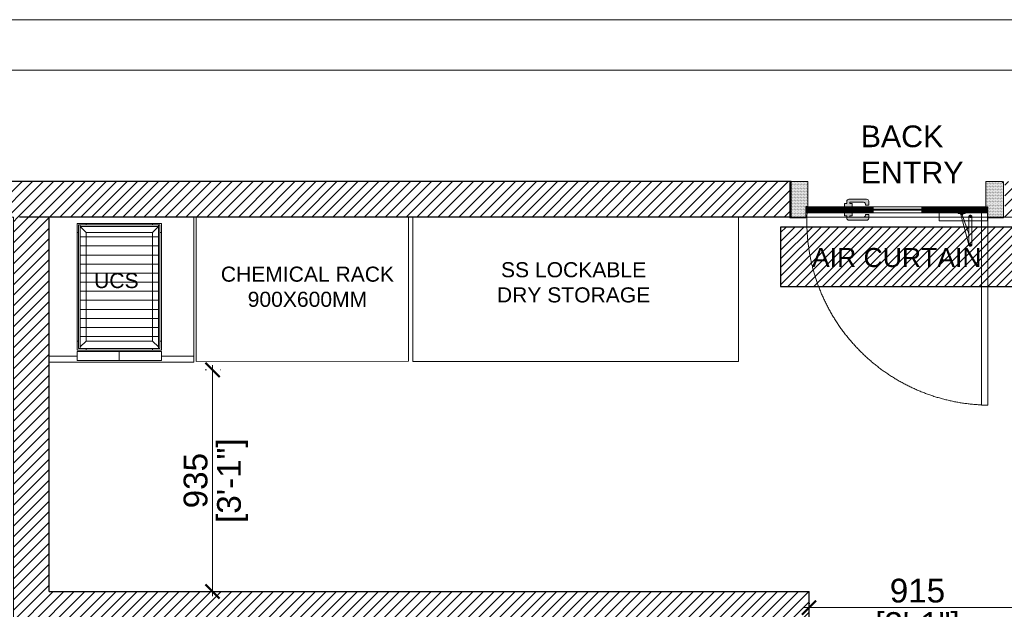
# Model space of a CAD drawing. Header units: millimetres. Extents: x -39166 to 36719, y -31650 to 11510.
# Tile 9 of 38: x -16894 to -12747, y -17633 to -15152. Entities that reach past the tile are written whole.
import ezdxf

# ---------------------------------------------------------------- set-up
doc = ezdxf.new("R2010")
doc.units = ezdxf.units.MM
doc.header["$LTSCALE"] = 500
doc.header["$MEASUREMENT"] = 0
doc.header["$PDMODE"] = 35
doc.header["$PDSIZE"] = -9
doc.linetypes.add('DASHED2', pattern=[0.375, 0.25, -0.125])
doc.linetypes.add('DOT2', pattern=[0.125, 0, -0.125])
for name, color, linetype, lineweight in [('01_DOOR', 32, 'Continuous', 5), ('A - TEXT', 7, 'Continuous', 13), ('DIM', 7, 'Continuous', 9), ('Equipment Name', 7, 'Continuous', 5), ('TEXT-1', 7, 'Continuous', 5)]:
    doc.layers.add(name, color=color, linetype=linetype, lineweight=lineweight)
doc.layers.add('Gypsum Partition', color=240, linetype='Continuous')
doc.styles.get("Standard").update_dxf_attribs({"font": 'arial.ttf', "height": 100})
doc.dimstyles.new('FT-Mts', dxfattribs={"dimscale": 10, "dimtxt": 20, "dimasz": 6, "dimexe": 5, "dimexo": 5, "dimgap": 2, "dimtad": 0, "dimtoh": 1, "dimdec": 0, "dimzin": 9, "dimdsep": 46, "dimtxsty": 'Standard', "dimblk": 'ARCHTICK', "dimcen": 5, "dimdle": 2, "dimclrd": 256, "dimclre": 253, "dimclrt": 6, "dimadec": 0, "dimazin": 2, "dimtfac": 1, "dimtdec": 0, "dimtofl": 0, "dimtmove": 0, "dimatfit": 3, "dimfxl": 0, "dimtolj": 1, "dimtzin": 0, "dimlwd": -1, "dimlwe": 0, "dimarcsym": 0})
pattern_1 = [(45, (-16865.5, -26510.11), (-22.09709, 22.09709), [])]

# ---------------------------------------------------------------- blocks, each defined once
blk = doc.blocks.new('door closer')
at = {"color": 14, "linetype": 'DASHED2', "lineweight": 9, "ltscale": 0.5}
for p, q in [((10736.43, -3996.01), (10716.43, -3996.01)), ((10716.43, -3996.01), (10716.43, -3999.19)), ((10727.44, -3996.77), (10724.13, -4009.27)), ((10726.86, -3996.83), (10724.13, -4004.67)), ((10725.64, -3996.14), (10725.64, -3996.01)), ((10728.52, -3996.26), (10725.76, -3996.26)), ((10728.64, -3996.14), (10728.64, -3996.01)), ((10736.43, -3999.19), (10736.43, -3996.01)), ((10716.55, -3999.31), (10736.31, -3999.31)), ((10722.88, -3999.31), (10722.88, -3997.66)), ((10722.88, -3999.31), (10722.88, -4009.19)), ((10724.13, -3999.31), (10724.13, -3997.66)), ((10724.13, -4009.19), (10724.13, -3999.31))]:
    blk.add_line(p, q, dxfattribs=at)
for centre, radius in [((10723.51, -3997.66), 0.338), ((10727.21, -3996.64), 0.123), ((10723.51, -4009.19), 0.214)]:
    blk.add_circle(centre, radius, dxfattribs=at)
for centre, radius, start, end in [((10723.51, -3997.66), 0.625, 360, 180), ((10725.76, -3996.14), 0.12, 180, 270), ((10717.05, -4005.46), 13.03, 41.9275, 44.9169), ((10727.11, -3996.33), 0.562, 229.3399, 295.6856), ((10727.25, -3996.61), 0.25, 295.6856, 334.162), ((10726.83, -3996.41), 0.711, 334.162, 5.5837), ((10728.32, -3996.27), 0.78, 179.2294, 185.0234), ((10728.52, -3996.14), 0.12, 270, 0), ((10716.55, -3999.19), 0.12, 180, 270), ((10736.31, -3999.19), 0.12, 270, 0), ((10723.51, -4009.19), 0.625, 180, 0)]:
    blk.add_arc(centre, radius, start, end, dxfattribs=at)
blk = doc.blocks.new('A$C68A023B9')
at = {"layer": '01_DOOR', "ltscale": 2}
h = blk.add_hatch(color=253, dxfattribs=at)
edge = h.paths.add_edge_path()
edge.add_arc((4.75, 1.25), 0.5, 270, 381.737)
edge.add_line((5.22, 1.44), (6, 1.44))
edge.add_line((6, 1.44), (6, 0.75))
edge.add_line((6, 0.75), (6, 0.5))
edge.add_arc((5.5, 0.5), 0.5, -90, 0, ccw=False)
edge.add_line((5.5, 0), (1.09, 0))
edge.add_arc((1.09, 0.5), 0.5, 180, 270, ccw=False)
edge.add_line((0.59, 0.5), (0.59, 0.75))
edge.add_line((0.59, 0.75), (0.59, 1.1))
edge.add_line((0.59, 1.1), (0, 1.1))
edge.add_line((0, 1.1), (0, 1.85))
edge.add_line((0, 1.85), (1.94, 1.85))
edge.add_line((1.94, 1.85), (1.94, 1.1))
edge.add_line((1.94, 1.1), (1.34, 1.1))
edge.add_line((1.34, 1.1), (1.34, 0.75))
edge.add_line((1.34, 0.75), (4.75, 0.75))
blk.add_lwpolyline([(4.75, 0.75, 0.530238), (5.22, 1.44), (6, 1.44), (6, 0.75), (6, 0.5, -0.414214), (5.5, 0), (1.09, 0, -0.414214), (0.59, 0.5), (0.59, 0.75), (0.59, 1.1), (0, 1.1), (0, 1.85), (1.94, 1.85), (1.94, 1.1), (1.34, 1.1), (1.34, 0.75)], format="xyb", close=True, dxfattribs=at)
blk = doc.blocks.new('A$C33EA3543')
at = {"ltscale": 100}
h = blk.add_hatch(dxfattribs=at)
h.set_pattern_fill('DOTS', color=256, scale=2.354974, style=0)
h.set_pattern_definition([(180, (26.7649, 52.08881), (-0.07359293, 0.14718587), [0, -0.14718587])])
h.paths.add_polyline_path([(3.46, 35.65), (3.07, 35.65), (3.07, 33.52), (0, 33.52), (0, 40.34), (0.2, 40.34), (0.2, 40.54), (3.46, 40.54)])
h = blk.add_hatch(dxfattribs=at)
h.set_pattern_fill('DOTS', color=256, scale=2.354974, style=0)
h.set_pattern_definition([(180, (34.46093, 47.15224), (-0.073593, 0.1471859), [0, -0.1471859])])
h.paths.add_polyline_path([(38.11, 35.7), (38.5, 35.7), (38.5, 33.52), (41.57, 33.52), (41.57, 40.34), (41.38, 40.34), (41.38, 40.54), (38.11, 40.54)])
at = {"lineweight": 9, "ltscale": 100}
h = blk.add_hatch(dxfattribs=at)
h.set_pattern_fill('DOLMIT', color=251, scale=0.784991, style=0)
h.set_pattern_definition([(0, (19.33007, 50.13007), (0, 0.1962478), []), (45, (19.33007, 50.13007), (-0.392496, 0.392496), [0.277536, -0.555073])])
h.paths.add_polyline_path([(25.37, 35.66), (25.37, 35.17), (25.57, 35.17), (25.57, 34.49), (38.34, 34.49), (38.34, 35.66)])
h.paths.add_polyline_path([(15.95, 35.66), (15.95, 35.17), (15.76, 35.17), (15.76, 34.49), (3.1, 34.48), (3.1, 35.66)])
for p, q in [((0, 40.34), (0, 40.54)), ((15.95, 34.49), (15.76, 34.98)), ((15.76, 34.49), (15.95, 34.98)), ((25.37, 34.49), (25.57, 34.98)), ((25.57, 34.49), (25.37, 34.98))]:
    blk.add_line(p, q)
at = {"color": 251, "lineweight": 15, "ltscale": 100}
for p, q in [((15.95, 35.66), (25.37, 35.66)), ((15.95, 34.49), (25.37, 34.49))]:
    blk.add_line(p, q, dxfattribs=at)
at = {"ltscale": 100}
for points in [[(3.46, 35.65), (3.07, 35.65), (3.07, 33.52), (0, 33.52), (0, 40.34), (0.2, 40.34), (0.2, 40.54), (3.46, 40.54)], [(38.11, 35.7), (38.5, 35.7), (38.5, 33.52), (41.57, 33.52), (41.57, 40.34), (41.38, 40.34), (41.38, 40.54), (38.11, 40.54)]]:
    blk.add_lwpolyline(points, close=True, dxfattribs=at)
blk.add_lwpolyline([(0.2, 40.54), (0.39, 40.54)])
for points in [[(15.95, 35.66), (15.95, 35.17), (15.76, 35.17), (15.76, 34.49), (3.1, 34.48), (3.1, 35.66), (15.95, 35.66)], [(25.37, 35.66), (25.37, 35.17), (25.57, 35.17), (25.57, 34.49), (38.34, 34.49), (38.34, 35.66), (25.37, 35.66)]]:
    blk.add_lwpolyline(points, dxfattribs=at)
at = {"color": 251, "linetype": 'DASHED2'}
blk.add_lwpolyline([(3.11, 34.48), (3.11, -2.92), (4.29, -2.92), (4.29, 34.48)], close=True, dxfattribs=at)
at = {"lineweight": 18, "ltscale": 2}
blk.add_lwpolyline([(15.76, 35.17), (25.57, 35.17), (25.57, 34.98), (15.76, 34.98)], close=True, dxfattribs=at)
for points in [[(15.95, 34.98), (15.76, 34.98), (15.76, 34.49), (15.95, 34.49)], [(25.37, 34.98), (25.57, 34.98), (25.57, 34.49), (25.37, 34.49)]]:
    blk.add_lwpolyline(points, close=True)
at = {"color": 251, "linetype": 'DASHED2'}
blk.add_arc((2.67, 32.71), 35.62, 272.5966, 2.8622, dxfattribs=at)
at = {"ltscale": 50, "xscale": 0.7849912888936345, "yscale": 0.7849912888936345, "zscale": 0.7849912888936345, "rotation": 180}
blk.add_blockref('A$C68A023B9', (30.97, 37.12), dxfattribs=at)
at = {"xscale": 0.4709947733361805, "yscale": 0.4709947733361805, "zscale": 0.4709947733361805}
blk.add_blockref('door closer', (-5044.24, 1916.58), dxfattribs=at)
at = {"ltscale": 50, "xscale": -0.7849912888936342, "yscale": 0.7849912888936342, "zscale": 0.7849912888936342}
blk.add_blockref('A$C68A023B9', (30.97, 33.03), dxfattribs=at)
blk = doc.blocks.new('UPS BTRY')
for p, q in [((-5.38, 22.99), (-19.38, 22.99)), ((-19.38, 22.99), (-19.38, 1.99)), ((-19.38, 22.99), (-19.38, 3.49)), ((-19.38, 22.99), (-6.88, 22.99)), ((-17.88, 22.99), (-19.38, 22.99)), ((-19.38, 22.99), (-19.38, 21.49)), ((-17.88, 22.72), (-17.88, 22.99)), ((-6.88, 22.72), (-6.88, 22.99)), ((-6.88, 22.99), (-5.38, 22.99)), ((-5.38, 1.99), (-5.38, 22.99)), ((-5.38, 22.99), (-5.38, 21.49)), ((-19.38, 21.49), (-19.11, 21.49)), ((-19.11, 2.26), (-19.11, 22.72)), ((-19.11, 22.72), (-18.86, 22.72)), ((-19.11, 22.72), (-5.89, 22.72)), ((-19.11, 22.72), (-19.11, 21.49)), ((-19.11, 22.72), (-17.88, 22.72)), ((-18.86, 22.72), (-18.86, 2.26)), ((-18.86, 22.47), (-18.86, 22.72)), ((-5.89, 22.47), (-18.86, 22.47)), ((-17.88, 21.49), (-18.86, 22.47)), ((-17.88, 3.49), (-17.88, 21.49)), ((-17.88, 21.49), (-6.88, 21.49)), ((-5.64, 22.72), (-6.88, 22.72)), ((-6.88, 21.49), (-5.89, 22.47)), ((-6.88, 3.49), (-6.88, 21.49)), ((-5.64, 22.72), (-5.89, 22.72)), ((-5.89, 22.72), (-5.89, 2.26)), ((-5.89, 22.72), (-5.89, 22.47)), ((-5.64, 2.26), (-5.64, 22.72)), ((-5.64, 22.72), (-5.64, 21.49)), ((-5.38, 21.49), (-5.64, 21.49)), ((-5.38, 21.49), (-5.38, 3.49)), ((-18.86, 19.24), (-18.86, 20.74)), ((-18.86, 20.74), (-5.89, 20.74)), ((-5.89, 20.74), (-5.89, 19.24)), ((-5.89, 19.24), (-18.86, 19.24)), ((-18.86, 17.74), (-18.86, 19.24)), ((-18.86, 19.24), (-5.89, 19.24)), ((-5.89, 19.24), (-5.89, 17.74)), ((-18.86, 16.24), (-18.86, 17.74)), ((-18.86, 17.74), (-5.89, 17.74)), ((-5.89, 17.74), (-18.86, 17.74)), ((-5.89, 17.74), (-5.89, 16.24)), ((-5.89, 16.24), (-18.86, 16.24)), ((-18.86, 14.74), (-18.86, 16.24)), ((-18.86, 16.24), (-5.89, 16.24)), ((-5.89, 14.74), (-18.86, 14.74)), ((-18.86, 13.24), (-18.86, 14.74)), ((-18.86, 14.74), (-5.89, 14.74)), ((-5.89, 16.24), (-5.89, 14.74)), ((-5.89, 14.74), (-5.89, 13.24)), ((-5.89, 13.24), (-18.86, 13.24)), ((-18.86, 11.74), (-18.86, 13.24)), ((-18.86, 13.24), (-5.89, 13.24)), ((-5.89, 13.24), (-5.89, 11.74)), ((-18.86, 10.24), (-18.86, 11.74)), ((-18.86, 11.74), (-5.89, 11.74)), ((-5.89, 11.74), (-18.86, 11.74)), ((-5.89, 11.74), (-5.89, 10.24)), ((-5.89, 10.24), (-18.86, 10.24)), ((-18.86, 8.74), (-18.86, 10.24)), ((-18.86, 10.24), (-5.89, 10.24)), ((-5.89, 10.24), (-5.89, 8.74)), ((-5.89, 8.74), (-18.86, 8.74)), ((-18.86, 8.74), (-5.89, 8.74)), ((-5.89, 8.74), (-5.89, 7.24)), ((-5.89, 7.24), (-18.86, 7.24)), ((-18.86, 5.74), (-18.86, 7.24)), ((-18.86, 7.24), (-5.89, 7.24)), ((-5.89, 7.24), (-5.89, 5.74)), ((-5.89, 5.74), (-18.86, 5.74)), ((-18.86, 4.24), (-18.86, 5.74)), ((-18.86, 5.74), (-5.89, 5.74)), ((-5.89, 5.74), (-5.89, 4.24)), ((-19.38, 1.99), (-19.38, 3.49)), ((-19.38, 3.49), (-19.11, 3.49)), ((-19.11, 2.26), (-19.11, 3.49)), ((-5.89, 4.24), (-18.86, 4.24)), ((-17.88, 3.49), (-18.86, 2.51)), ((-17.88, 3.49), (-6.88, 3.49)), ((-5.89, 2.51), (-6.88, 3.49)), ((-5.38, 3.49), (-5.64, 3.49)), ((-5.64, 2.26), (-5.64, 3.49)), ((-5.38, 1.99), (-5.38, 3.49)), ((-19.38, 1.99), (-5.38, 1.99)), ((-17.88, 1.99), (-19.38, 1.99)), ((-19.38, 0.24), (-19.38, 1.74)), ((-19.38, 1.74), (-12.38, 1.74)), ((-18.86, 2.26), (-19.11, 2.26)), ((-19.11, 2.26), (-17.88, 2.26)), ((-6.88, 2.26), (-17.88, 2.26)), ((-17.88, 2.26), (-17.88, 1.99)), ((-17.88, 1.99), (-6.88, 1.99)), ((-12.38, 0.24), (-12.38, 1.74)), ((-12.38, 1.74), (-5.38, 1.74)), ((-12.38, 1.74), (-12.38, 0.24)), ((-6.88, 2.26), (-6.88, 1.99)), ((-5.64, 2.26), (-6.88, 2.26)), ((-6.88, 1.99), (-5.38, 1.99)), ((-5.89, 2.26), (-5.64, 2.26)), ((-5.38, 1.74), (-5.38, 0.24)), ((-23.93, 0.96), (-19.38, 0.96)), ((-12.38, 0.24), (-19.38, 0.24)), ((-5.38, 0.24), (-12.38, 0.24)), ((-5.38, 0.97), (0, 0.97))]:
    blk.add_line(p, q)
blk.add_lwpolyline([(-24, 24), (0, 24), (0, 0), (-24, 0)], close=True)
blk = doc.blocks.new('_ArchTick')
at = {"color": 0, "linetype": 'ByBlock', "const_width": 0.15}
blk.add_lwpolyline([(-0.5, -0.5), (0.5, 0.5)], dxfattribs=at)
blk = doc.blocks.new('*D132')
at = {"layer": 'DEFPOINTS', "color": 0}
for p in [(-16160, -16625.4), (-16160, -17558.1), (-16081.5, -17558.1)]:
    blk.add_point(p, dxfattribs=at)
at = {"layer": 'DIM', "color": 253, "linetype": 'DOT2', "lineweight": 0}
for p, q in [((-16110, -16625.4), (-16031.5, -16625.4)), ((-16110, -17558.1), (-16031.5, -17558.1))]:
    blk.add_line(p, q, dxfattribs=at)
at = {"layer": 'DIM'}
blk.add_line((-16081.5, -16605.4), (-16081.5, -17578.1), dxfattribs=at)
at = {"layer": 'DIM', "xscale": 60, "yscale": 60, "zscale": 60}
for p, rotation in [((-16081.5, -16625.4), 90), ((-16081.5, -17558.1), 270)]:
    blk.add_blockref('_ArchTick', p, dxfattribs=dict(at, rotation=rotation))
at = {"layer": 'DIM', "color": 0, "char_height": 100, "attachment_point": 5, "rotation": 90}
for s, insert in [('\\A1;[3\'-1"]', (-15997.4, -17091.7)), ('\\A1;935', (-16152.6, -17091.7))]:
    blk.add_mtext(s, dxfattribs=dict(at, insert=insert))
blk = doc.blocks.new('*D134')
at = {"layer": 'DEFPOINTS', "color": 0}
for p in [(-13569.6, -17558.1), (-12656.5, -17557.9), (-12656.5, -17626.1)]:
    blk.add_point(p, dxfattribs=at)
at = {"layer": 'DIM', "color": 253, "linetype": 'DOT2', "lineweight": 0}
for p, q in [((-13569.6, -17608.1), (-13569.6, -17676.1)), ((-12656.5, -17607.9), (-12656.5, -17676.1))]:
    blk.add_line(p, q, dxfattribs=at)
at = {"layer": 'DIM'}
blk.add_line((-13589.6, -17626.1), (-12636.5, -17626.1), dxfattribs=at)
at = {"layer": 'DIM', "xscale": 60, "yscale": 60, "zscale": 60, "rotation": 180}
blk.add_blockref('_ArchTick', (-13569.6, -17626.1), dxfattribs=at)
at = {"layer": 'DIM', "xscale": 60, "yscale": 60, "zscale": 60}
blk.add_blockref('_ArchTick', (-12656.5, -17626.1), dxfattribs=at)
at = {"layer": 'DIM', "color": 0, "char_height": 100, "attachment_point": 5}
for s, insert in [('\\A1;915', (-13113, -17555.1)), ('\\A1;[3\'-1"]', (-13113, -17710.2))]:
    blk.add_mtext(s, dxfattribs=dict(at, insert=insert))

msp = doc.modelspace()

# ---------------------------------------------------------------- hatches: boundary and pattern name
at = {"layer": 'Gypsum Partition', "ltscale": 10}
h = msp.add_hatch(dxfattribs=at)
h.set_pattern_fill('ANSI31', color=1, scale=207.205346)
h.set_pattern_definition([(45, (-10122265.234, -1019001.81), (-18.31453812, 18.31453812), [])])
h.paths.add_polyline_path([(-13689.25, -16274.11), (-12688.94, -16274.11), (-12688.94, -16024.11), (-13689.25, -16024.11)])
at = {"layer": 'TEXT-1', "ltscale": 0.05}
h = msp.add_hatch(dxfattribs=at)
h.set_pattern_fill('ANSI31', color=251, scale=250)
h.set_pattern_definition(pattern_1)
h.paths.add_polyline_path([(-13644.58, -15833.1), (-18994.58, -15833.1), (-18994.58, -21170.6), (-17632.08, -21170.6), (-17632.08, -28183.1), (-9082.08, -28183.1), (-9082.08, -24808.1), (-10919.58, -24808.1), (-10919.58, -20858.1), (-11694.58, -20858.1), (-11694.58, -15833.1), (-12744.58, -15833.1), (-12744.58, -15983.1), (-11844.58, -15983.1), (-11844.58, -21008.1), (-11069.58, -21008.1), (-11069.58, -22283.1), (-11069.58, -22433.1), (-11069.58, -24958.1), (-9232.08, -24958.1), (-9232.08, -27133.1), (-9232.08, -27283.1), (-9232.08, -28033.1), (-12282.08, -28033.1), (-12282.08, -28183.1), (-16432.08, -28183.1), (-16432.08, -28033.1), (-16507.08, -28033.1), (-17482.08, -28033.1), (-17482.08, -25620.6), (-15572.59, -25620.6), (-15572.57, -25470.6), (-17482.08, -25470.6), (-17482.08, -22345.6), (-13032.08, -22345.6), (-13032.08, -22195.6), (-17482.08, -22195.6), (-17482.08, -21020.6), (-18844.58, -21020.6), (-18844.58, -19283.1), (-18844.58, -19133.1), (-18844.58, -15983.1), (-17044.58, -15983.1), (-16894.58, -15983.1), (-13644.58, -15983.1)])
h = msp.add_hatch(dxfattribs=at)
h.set_pattern_fill('ANSI31', color=251, scale=250)
h.set_pattern_definition(pattern_1)
h.paths.add_polyline_path([(-16769.58, -17708.1), (-13569.58, -17708.1), (-13569.58, -17558.1), (-16769.58, -17558.1), (-16769.58, -15983.1), (-16894.58, -15983.1), (-16919.58, -15983.1), (-16919.58, -19133.1), (-17748.56, -19133.1), (-17748.56, -19283.1), (-16769.58, -19283.1)])

# ---------------------------------------------------------------- linework, layer by layer
for p, q in [((-13644.58, -15833.1), (-18994.58, -15833.1)), ((-13644.58, -15983.1), (-13644.58, -15833.1)), ((-13644.58, -15983.1), (-16894.58, -15983.1)), ((-16769.58, -17558.1), (-16769.58, -15983.1)), ((-16769.58, -17558.1), (-13569.58, -17558.1)), ((-13569.58, -17708.1), (-13569.58, -17558.1))]:
    msp.add_line(p, q)
at = {"layer": 'A - TEXT', "ltscale": 0.05}
for points in [[(-19759.2, -15151.6), (-8340.68, -15151.6), (-8340.68, -28951.08), (-19759.2, -28951.08)], [(-19547.06, -15363.74), (-8552.82, -15363.74), (-8552.82, -28738.95), (-19547.06, -28738.95)]]:
    msp.add_lwpolyline(points, close=True, dxfattribs=at)
at = {"layer": 'A - TEXT'}
for points in [[(-16149.98, -15983.14), (-16150.02, -16589.57), (-15257.03, -16589.42), (-15256.99, -15982.99)], [(-15238.53, -16589.5), (-15238.5, -15983.1), (-13865.99, -15983.2), (-13866.01, -16589.6)]]:
    msp.add_lwpolyline(points, close=True, dxfattribs=at)
at = {"layer": 'Gypsum Partition', "color": 1, "ltscale": 10}
msp.add_lwpolyline([(-13689.25, -16274.11), (-12688.94, -16274.11), (-12688.94, -16024.11), (-13689.25, -16024.11)], close=True, dxfattribs=at)
at = {"layer": 'TEXT-1', "ltscale": 0.05}
msp.add_lwpolyline([(-11844.58, -21007.1), (-11844.28, -15983.11), (-11844.5, -15983.11), (-16769.58, -15983.11), (-16769.58, -17558.1), (-13569.58, -17558.1), (-13569.58, -17708.1), (-16769.58, -17708.1), (-16769.58, -19133.1), (-13569.58, -19133.1), (-13569.58, -18433.1), (-13494.58, -18433.1), (-13494.58, -19133.1), (-13194.58, -19133.1), (-13194.58, -19283.1), (-17748.56, -19283.1), (-17748.56, -19133.1), (-16919.58, -19133.1), (-16919.58, -15983.1), (-18844.58, -15983.1), (-18844.58, -21020.6)], dxfattribs=at)

# ---------------------------------------------------------------- block references
at = {"layer": '01_DOOR', "linetype": 'ByBlock', "xscale": -21.64783117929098, "yscale": 21.64783117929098, "zscale": 21.64783117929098}
msp.add_blockref('A$C33EA3543', (-12749.99, -16710.69), dxfattribs=at)
at = {"layer": 'A - TEXT', "extrusion": (5.14093e-07, 0.007663, 0.999971), "xscale": 25.40000000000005, "yscale": 25.40000000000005, "zscale": 25.40000000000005, "rotation": 359.9961559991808}
msp.add_blockref('UPS BTRY', (-16160.02, -16592.27, -122.49), dxfattribs=at)

# ---------------------------------------------------------------- texts
at = {"layer": 'Equipment Name', "rotation": 359.99616}
for s, insert, char_height, width, attachment_point in [('BACK \\PENTRY', (-13352, -15840.61), 91.44, 336.4766, 7), ('SS LOCKABLE \\PDRY STORAGE', (-14561.12, -16342.45), 63.5, 1940.5417, 8), ('\\pt63.5;CHEMICAL RACK\\P900X600MM', (-15682, -16361.04), 63.5, 952.2607, 8), ('\\pt63.5;UCS', (-16486.65, -16282.12), 63.5, 253.9853, 8)]:
    msp.add_mtext(s, dxfattribs=dict(at, insert=insert, char_height=char_height, width=width, attachment_point=attachment_point))
at = {"layer": 'Gypsum Partition', "insert": (-13200.22, -16112.49), "char_height": 80, "width": 1400.5683, "attachment_point": 2}
msp.add_mtext('{\\C0;AIR CURTAIN}', dxfattribs=at)

# ---------------------------------------------------------------- dimensions: what is measured, and where the dimension line sits
at = {"layer": 'DIM'}
dim = msp.add_linear_dim(base=(-16081.5, -17558.1), p1=(-16160.02, -16625.37), p2=(-16160.02, -17558.1), angle=90, dimstyle='FT-Mts', override={"dimtxt": 8, "dimtad": 1, "dimtoh": 0, "dimrnd": 5, "dimpost": '\\X', "dimclrt": 0, "dimfxl": 2}, dxfattribs=at)
dim.commit()
dim.dimension.update_dxf_attribs({"geometry": '*D132', "text_midpoint": (-16081.5, -17091.73)})
dim = msp.add_linear_dim(base=(-12656.51, -17626.11), p1=(-13569.58, -17558.1), p2=(-12656.51, -17557.92), dimstyle='FT-Mts', override={"dimtxt": 8, "dimtad": 1, "dimtoh": 0, "dimrnd": 5, "dimpost": '\\X', "dimclrt": 0, "dimfxl": 2}, dxfattribs=at)
dim.commit()
dim.dimension.update_dxf_attribs({"geometry": '*D134', "text_midpoint": (-13113.04, -17626.11)})

doc.saveas('drawing.dxf')
